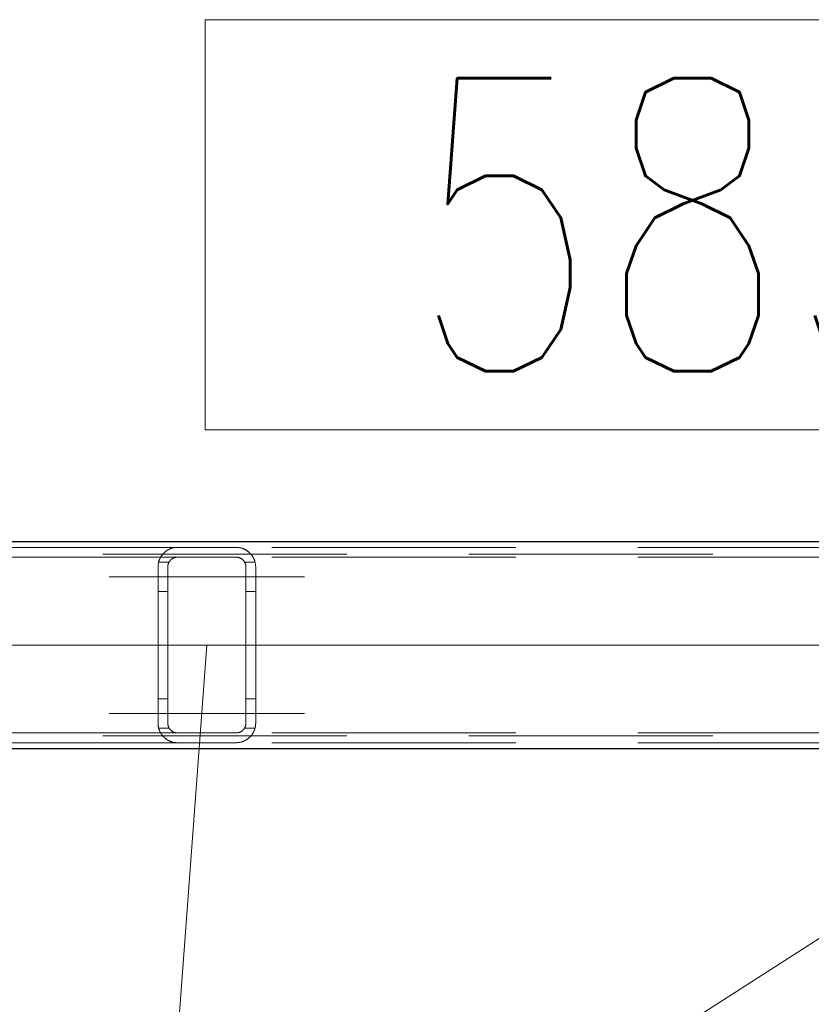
# Model space of a CAD drawing. Header units: millimetres. Extents: x -845 to -83, y 8759 to 9255.
# Tile 189 of 197: x -175.46 to -167.35, y 9005.85 to 9015.93. Entities that reach past the tile are written whole.
import ezdxf

# ---------------------------------------------------------------- set-up
doc = ezdxf.new("R2010")
doc.units = ezdxf.units.MM
doc.header["$LTSCALE"] = 10
doc.linetypes.add('HIDDEN', pattern=[0.375, 0.25, -0.125])
doc.linetypes.add('MITTE', pattern=[2, 1.25, -0.25, 0.25, -0.25])
for name, color, linetype, lineweight in [('PS_Hidden', 2, 'HIDDEN', 9), ('PS_Mid', 5, 'MITTE', 15), ('PS_Pos', 1, 'Continuous', 15), ('PS_Shape', 161, 'Continuous', 30), ('PS_SOLID', 7, 'Continuous', 30)]:
    doc.layers.add(name, color=color, linetype=linetype, lineweight=lineweight)
doc.styles.add('simplex', font='simplex.shx', dxfattribs={"width": 0.75})

# ---------------------------------------------------------------- blocks, each defined once
blk = doc.blocks.new('*X494')
at = {"layer": 'PS_Hidden', "color": 2, "linetype": 'HIDDEN'}
for p, q in [((-173.845, 9010.524), (-184.16, 9010.524)), ((-173.981, 9010.472), (-173.977, 9010.475)), ((-173.977, 9010.475), (-173.974, 9010.477)), ((-173.974, 9010.477), (-173.97, 9010.48)), ((-173.97, 9010.48), (-173.966, 9010.483)), ((-173.966, 9010.483), (-173.962, 9010.486)), ((-173.962, 9010.486), (-173.958, 9010.489)), ((-173.958, 9010.489), (-173.954, 9010.492)), ((-173.954, 9010.492), (-173.95, 9010.494)), ((-173.95, 9010.494), (-173.946, 9010.497)), ((-173.946, 9010.497), (-173.941, 9010.5)), ((-173.941, 9010.5), (-173.936, 9010.502)), ((-173.936, 9010.502), (-173.932, 9010.504)), ((-173.932, 9010.504), (-173.927, 9010.507)), ((-173.927, 9010.507), (-173.922, 9010.509)), ((-173.922, 9010.509), (-173.917, 9010.511)), ((-173.917, 9010.511), (-173.911, 9010.513)), ((-173.911, 9010.513), (-173.906, 9010.515)), ((-173.906, 9010.515), (-173.9, 9010.516)), ((-173.9, 9010.516), (-173.894, 9010.518)), ((-173.894, 9010.518), (-173.888, 9010.519)), ((-173.888, 9010.519), (-173.881, 9010.521)), ((-173.881, 9010.521), (-173.874, 9010.522)), ((-173.874, 9010.522), (-173.867, 9010.523)), ((-173.867, 9010.523), (-173.86, 9010.523)), ((-173.86, 9010.523), (-173.853, 9010.524)), ((-173.853, 9010.524), (-173.845, 9010.524)), ((-173.845, 9010.524), (-173.245, 9010.524)), ((-173.245, 9010.524), (-173.238, 9010.524)), ((-162.879, 9010.524), (-173.245, 9010.524)), ((-173.238, 9010.524), (-173.231, 9010.523)), ((-173.231, 9010.523), (-173.223, 9010.523)), ((-173.223, 9010.523), (-173.216, 9010.522)), ((-173.216, 9010.522), (-173.209, 9010.521)), ((-173.209, 9010.521), (-173.202, 9010.519)), ((-173.202, 9010.519), (-173.196, 9010.518)), ((-173.196, 9010.518), (-173.19, 9010.516)), ((-173.19, 9010.516), (-173.185, 9010.515)), ((-173.185, 9010.515), (-173.179, 9010.513)), ((-173.179, 9010.513), (-173.174, 9010.511)), ((-173.174, 9010.511), (-173.169, 9010.509)), ((-173.169, 9010.509), (-173.163, 9010.506)), ((-173.163, 9010.506), (-173.159, 9010.504)), ((-173.159, 9010.504), (-173.154, 9010.502)), ((-173.154, 9010.502), (-173.149, 9010.499)), ((-173.149, 9010.499), (-173.145, 9010.497)), ((-173.145, 9010.497), (-173.14, 9010.494)), ((-173.14, 9010.494), (-173.136, 9010.491)), ((-173.136, 9010.491), (-173.132, 9010.489)), ((-173.132, 9010.489), (-173.128, 9010.486)), ((-173.128, 9010.486), (-173.124, 9010.483)), ((-173.124, 9010.483), (-173.121, 9010.481)), ((-173.121, 9010.481), (-173.117, 9010.478)), ((-173.117, 9010.478), (-173.114, 9010.475)), ((-173.114, 9010.475), (-173.111, 9010.472)), ((-173.845, 9010.424), (-183.951, 9010.424)), ((-182.111, 9010.454), (-132.081, 9010.454)), ((-174.04, 9010.371), (-174.039, 9010.376)), ((-174.039, 9010.376), (-174.037, 9010.38)), ((-174.039, 9010.374), (-173.932, 9010.374)), ((-174.037, 9010.38), (-174.036, 9010.385)), ((-174.036, 9010.385), (-174.034, 9010.389)), ((-174.034, 9010.389), (-174.033, 9010.394)), ((-174.033, 9010.394), (-174.031, 9010.398)), ((-174.031, 9010.398), (-174.029, 9010.403)), ((-174.029, 9010.403), (-174.027, 9010.407)), ((-174.027, 9010.407), (-174.025, 9010.411)), ((-174.025, 9010.411), (-174.023, 9010.415)), ((-174.023, 9010.415), (-174.021, 9010.419)), ((-174.021, 9010.419), (-174.019, 9010.423)), ((-174.019, 9010.423), (-174.017, 9010.427)), ((-174.017, 9010.427), (-174.014, 9010.431)), ((-174.014, 9010.431), (-174.012, 9010.435)), ((-174.012, 9010.435), (-174.009, 9010.439)), ((-174.009, 9010.439), (-174.007, 9010.442)), ((-174.007, 9010.442), (-174.004, 9010.446)), ((-174.004, 9010.446), (-174.001, 9010.449)), ((-174.001, 9010.449), (-173.999, 9010.453)), ((-173.999, 9010.453), (-173.996, 9010.456)), ((-173.996, 9010.456), (-173.993, 9010.459)), ((-173.993, 9010.459), (-173.99, 9010.462)), ((-173.99, 9010.462), (-173.987, 9010.465)), ((-173.987, 9010.465), (-173.984, 9010.468)), ((-173.984, 9010.468), (-173.981, 9010.472)), ((-173.933, 9010.373), (-173.934, 9010.371)), ((-173.931, 9010.375), (-173.933, 9010.373)), ((-173.93, 9010.377), (-173.931, 9010.375)), ((-173.929, 9010.379), (-173.93, 9010.377)), ((-173.928, 9010.381), (-173.929, 9010.379)), ((-173.926, 9010.383), (-173.928, 9010.381)), ((-173.925, 9010.384), (-173.926, 9010.383)), ((-173.924, 9010.386), (-173.925, 9010.384)), ((-173.922, 9010.388), (-173.924, 9010.386)), ((-173.921, 9010.39), (-173.922, 9010.388)), ((-173.919, 9010.391), (-173.921, 9010.39)), ((-173.918, 9010.393), (-173.919, 9010.391)), ((-173.916, 9010.395), (-173.918, 9010.393)), ((-173.914, 9010.396), (-173.916, 9010.395)), ((-173.913, 9010.398), (-173.914, 9010.396)), ((-173.911, 9010.4), (-173.913, 9010.398)), ((-173.909, 9010.401), (-173.911, 9010.4)), ((-173.907, 9010.403), (-173.909, 9010.401)), ((-173.905, 9010.404), (-173.907, 9010.403)), ((-173.903, 9010.406), (-173.905, 9010.404)), ((-173.9, 9010.407), (-173.903, 9010.406)), ((-173.898, 9010.409), (-173.9, 9010.407)), ((-173.896, 9010.41), (-173.898, 9010.409)), ((-173.893, 9010.412), (-173.896, 9010.41)), ((-173.891, 9010.413), (-173.893, 9010.412)), ((-173.888, 9010.414), (-173.891, 9010.413)), ((-173.886, 9010.416), (-173.888, 9010.414)), ((-173.883, 9010.417), (-173.886, 9010.416)), ((-173.88, 9010.418), (-173.883, 9010.417)), ((-173.878, 9010.419), (-173.88, 9010.418)), ((-173.875, 9010.42), (-173.878, 9010.419)), ((-173.872, 9010.42), (-173.875, 9010.42)), ((-173.869, 9010.421), (-173.872, 9010.42)), ((-173.865, 9010.422), (-173.869, 9010.421)), ((-173.862, 9010.423), (-173.865, 9010.422)), ((-173.859, 9010.423), (-173.862, 9010.423)), ((-173.855, 9010.424), (-173.859, 9010.423)), ((-173.852, 9010.424), (-173.855, 9010.424)), ((-173.849, 9010.424), (-173.852, 9010.424)), ((-173.845, 9010.424), (-173.849, 9010.424)), ((-173.245, 9010.424), (-173.845, 9010.424)), ((-173.242, 9010.424), (-173.245, 9010.424)), ((-173.245, 9010.424), (-173.245, 9010.424)), ((-162.879, 9010.424), (-173.245, 9010.424)), ((-173.239, 9010.424), (-173.242, 9010.424)), ((-173.236, 9010.424), (-173.239, 9010.424)), ((-173.232, 9010.423), (-173.236, 9010.424)), ((-173.229, 9010.423), (-173.232, 9010.423)), ((-173.226, 9010.422), (-173.229, 9010.423)), ((-173.223, 9010.422), (-173.226, 9010.422)), ((-173.22, 9010.421), (-173.223, 9010.422)), ((-173.217, 9010.42), (-173.22, 9010.421)), ((-173.214, 9010.419), (-173.217, 9010.42)), ((-173.211, 9010.418), (-173.214, 9010.419)), ((-173.208, 9010.417), (-173.211, 9010.418)), ((-173.206, 9010.416), (-173.208, 9010.417)), ((-173.203, 9010.415), (-173.206, 9010.416)), ((-173.201, 9010.413), (-173.203, 9010.415)), ((-173.198, 9010.412), (-173.201, 9010.413)), ((-173.196, 9010.411), (-173.198, 9010.412)), ((-173.193, 9010.409), (-173.196, 9010.411)), ((-173.191, 9010.408), (-173.193, 9010.409)), ((-173.189, 9010.406), (-173.191, 9010.408)), ((-173.187, 9010.405), (-173.189, 9010.406)), ((-173.185, 9010.403), (-173.187, 9010.405)), ((-173.183, 9010.402), (-173.185, 9010.403)), ((-173.181, 9010.4), (-173.183, 9010.402)), ((-173.179, 9010.399), (-173.181, 9010.4)), ((-173.177, 9010.397), (-173.179, 9010.399)), ((-173.176, 9010.396), (-173.177, 9010.397)), ((-173.174, 9010.394), (-173.176, 9010.396)), ((-173.172, 9010.392), (-173.174, 9010.394)), ((-173.171, 9010.39), (-173.172, 9010.392)), ((-173.169, 9010.389), (-173.171, 9010.39)), ((-173.168, 9010.387), (-173.169, 9010.389)), ((-173.166, 9010.385), (-173.168, 9010.387)), ((-173.165, 9010.383), (-173.166, 9010.385)), ((-173.163, 9010.381), (-173.165, 9010.383)), ((-173.162, 9010.379), (-173.163, 9010.381)), ((-173.161, 9010.377), (-173.162, 9010.379)), ((-173.16, 9010.375), (-173.161, 9010.377)), ((-173.158, 9010.373), (-173.16, 9010.375)), ((-173.159, 9010.374), (-173.052, 9010.374)), ((-173.157, 9010.371), (-173.158, 9010.373)), ((-173.111, 9010.472), (-173.107, 9010.469)), ((-173.107, 9010.469), (-173.104, 9010.466)), ((-173.104, 9010.466), (-173.101, 9010.463)), ((-173.101, 9010.463), (-173.098, 9010.459)), ((-173.098, 9010.459), (-173.095, 9010.456)), ((-173.095, 9010.456), (-173.092, 9010.453)), ((-173.092, 9010.453), (-173.089, 9010.449)), ((-173.089, 9010.449), (-173.086, 9010.445)), ((-173.086, 9010.445), (-173.084, 9010.442)), ((-173.084, 9010.442), (-173.081, 9010.438)), ((-173.081, 9010.438), (-173.079, 9010.434)), ((-173.079, 9010.434), (-173.076, 9010.431)), ((-173.076, 9010.431), (-173.074, 9010.427)), ((-173.074, 9010.427), (-173.071, 9010.423)), ((-173.071, 9010.423), (-173.069, 9010.419)), ((-173.069, 9010.419), (-173.067, 9010.415)), ((-173.067, 9010.415), (-173.065, 9010.411)), ((-173.065, 9010.411), (-173.063, 9010.406)), ((-173.063, 9010.406), (-173.061, 9010.402)), ((-173.061, 9010.402), (-173.06, 9010.398)), ((-173.06, 9010.398), (-173.058, 9010.393)), ((-173.058, 9010.393), (-173.056, 9010.389)), ((-173.056, 9010.389), (-173.055, 9010.385)), ((-173.055, 9010.385), (-173.053, 9010.38)), ((-173.053, 9010.38), (-173.052, 9010.376)), ((-173.052, 9010.376), (-173.051, 9010.371)), ((-174.045, 9010.338), (-174.044, 9010.343)), ((-174.045, 9010.334), (-174.045, 9010.338)), ((-174.045, 9010.329), (-174.045, 9010.334)), ((-174.045, 9010.324), (-174.045, 9010.329)), ((-174.045, 9008.724), (-174.045, 9010.324)), ((-174.044, 9010.348), (-174.043, 9010.353)), ((-174.044, 9010.343), (-174.044, 9010.348)), ((-174.043, 9010.357), (-174.042, 9010.362)), ((-174.043, 9010.353), (-174.043, 9010.357)), ((-174.042, 9010.362), (-174.041, 9010.367)), ((-174.041, 9010.367), (-174.04, 9010.371)), ((-173.944, 9010.339), (-173.945, 9010.337)), ((-173.945, 9010.337), (-173.945, 9010.335)), ((-173.945, 9010.335), (-173.945, 9010.333)), ((-173.945, 9010.333), (-173.945, 9010.33)), ((-173.945, 9010.33), (-173.945, 9010.328)), ((-173.945, 9010.328), (-173.945, 9010.326)), ((-173.945, 9010.326), (-173.945, 9010.324)), ((-173.945, 9010.324), (-173.945, 9010.324)), ((-173.945, 9010.324), (-173.945, 9008.724)), ((-173.943, 9010.344), (-173.944, 9010.341)), ((-173.944, 9010.341), (-173.944, 9010.339)), ((-173.942, 9010.348), (-173.943, 9010.346)), ((-173.943, 9010.346), (-173.943, 9010.344)), ((-173.941, 9010.352), (-173.942, 9010.35)), ((-173.942, 9010.35), (-173.942, 9010.348)), ((-173.94, 9010.357), (-173.941, 9010.354)), ((-173.941, 9010.354), (-173.941, 9010.352)), ((-173.939, 9010.359), (-173.94, 9010.357)), ((-173.938, 9010.361), (-173.939, 9010.359)), ((-173.937, 9010.365), (-173.938, 9010.363)), ((-173.938, 9010.363), (-173.938, 9010.361)), ((-173.936, 9010.367), (-173.937, 9010.365)), ((-173.935, 9010.369), (-173.936, 9010.367)), ((-173.934, 9010.371), (-173.935, 9010.369)), ((-173.156, 9010.369), (-173.157, 9010.371)), ((-173.155, 9010.367), (-173.156, 9010.369)), ((-173.154, 9010.365), (-173.155, 9010.367)), ((-173.153, 9010.363), (-173.154, 9010.365)), ((-173.153, 9010.361), (-173.153, 9010.363)), ((-173.152, 9010.359), (-173.153, 9010.361)), ((-173.151, 9010.357), (-173.152, 9010.359)), ((-173.15, 9010.355), (-173.151, 9010.357)), ((-173.15, 9010.352), (-173.15, 9010.355)), ((-173.149, 9010.35), (-173.15, 9010.352)), ((-173.148, 9010.348), (-173.149, 9010.35)), ((-173.148, 9010.346), (-173.148, 9010.348)), ((-173.147, 9010.344), (-173.148, 9010.346)), ((-173.147, 9010.342), (-173.147, 9010.344)), ((-173.147, 9010.339), (-173.147, 9010.342)), ((-173.146, 9010.337), (-173.147, 9010.339)), ((-173.146, 9010.335), (-173.146, 9010.337)), ((-173.146, 9010.333), (-173.146, 9010.335)), ((-173.146, 9010.331), (-173.146, 9010.333)), ((-173.146, 9010.328), (-173.146, 9010.331)), ((-173.145, 9010.326), (-173.146, 9010.328)), ((-173.145, 9010.324), (-173.145, 9010.326)), ((-173.145, 9008.724), (-173.145, 9010.324)), ((-173.051, 9010.371), (-173.05, 9010.366)), ((-173.05, 9010.366), (-173.049, 9010.362)), ((-173.049, 9010.362), (-173.048, 9010.357)), ((-173.048, 9010.357), (-173.047, 9010.352)), ((-173.047, 9010.352), (-173.047, 9010.348)), ((-173.047, 9010.348), (-173.046, 9010.343)), ((-173.046, 9010.343), (-173.046, 9010.338)), ((-173.046, 9010.338), (-173.046, 9010.334)), ((-173.046, 9010.334), (-173.045, 9010.329)), ((-173.045, 9010.329), (-173.045, 9010.324)), ((-173.045, 9010.324), (-173.045, 9008.724)), ((-173.045, 9010.324), (-173.045, 9010.324)), ((-174.045, 9010.074), (-173.945, 9010.074)), ((-173.145, 9010.074), (-173.045, 9010.074)), ((-174.045, 9008.974), (-173.945, 9008.974)), ((-173.145, 9008.974), (-173.045, 9008.974)), ((-174.045, 9008.719), (-174.045, 9008.724)), ((-174.045, 9008.724), (-174.045, 9008.724)), ((-174.045, 9008.715), (-174.045, 9008.719)), ((-174.045, 9008.71), (-174.045, 9008.715)), ((-174.044, 9008.705), (-174.045, 9008.71)), ((-174.044, 9008.7), (-174.044, 9008.705)), ((-174.043, 9008.696), (-174.044, 9008.7)), ((-174.043, 9008.691), (-174.043, 9008.696)), ((-174.042, 9008.686), (-174.043, 9008.691)), ((-174.041, 9008.681), (-174.042, 9008.686)), ((-174.04, 9008.677), (-174.041, 9008.681)), ((-174.039, 9008.672), (-174.04, 9008.677)), ((-174.039, 9008.674), (-173.932, 9008.674)), ((-174.037, 9008.668), (-174.039, 9008.672)), ((-174.036, 9008.663), (-174.037, 9008.668)), ((-174.034, 9008.659), (-174.036, 9008.663)), ((-173.945, 9008.724), (-173.945, 9008.722)), ((-173.945, 9008.722), (-173.945, 9008.72)), ((-173.945, 9008.72), (-173.945, 9008.718)), ((-173.945, 9008.718), (-173.945, 9008.715)), ((-173.945, 9008.715), (-173.945, 9008.713)), ((-173.945, 9008.713), (-173.945, 9008.711)), ((-173.945, 9008.711), (-173.944, 9008.709)), ((-173.944, 9008.709), (-173.944, 9008.707)), ((-173.944, 9008.707), (-173.943, 9008.705)), ((-173.943, 9008.705), (-173.943, 9008.702)), ((-173.943, 9008.702), (-173.942, 9008.7)), ((-173.942, 9008.7), (-173.942, 9008.698)), ((-173.942, 9008.698), (-173.941, 9008.696)), ((-173.941, 9008.696), (-173.941, 9008.694)), ((-173.941, 9008.694), (-173.94, 9008.692)), ((-173.94, 9008.692), (-173.939, 9008.689)), ((-173.939, 9008.689), (-173.938, 9008.687)), ((-173.938, 9008.687), (-173.938, 9008.685)), ((-173.938, 9008.685), (-173.937, 9008.683)), ((-173.937, 9008.683), (-173.936, 9008.681)), ((-173.936, 9008.681), (-173.935, 9008.679)), ((-173.935, 9008.679), (-173.934, 9008.677)), ((-173.934, 9008.677), (-173.933, 9008.675)), ((-173.933, 9008.675), (-173.931, 9008.673)), ((-173.931, 9008.673), (-173.93, 9008.671)), ((-173.93, 9008.671), (-173.929, 9008.669)), ((-173.929, 9008.669), (-173.928, 9008.667)), ((-173.928, 9008.667), (-173.926, 9008.665)), ((-173.926, 9008.665), (-173.925, 9008.664)), ((-173.925, 9008.664), (-173.924, 9008.662)), ((-173.924, 9008.662), (-173.922, 9008.66)), ((-173.922, 9008.66), (-173.921, 9008.658)), ((-173.171, 9008.658), (-173.169, 9008.659)), ((-173.169, 9008.659), (-173.168, 9008.661)), ((-173.168, 9008.661), (-173.166, 9008.663)), ((-173.166, 9008.663), (-173.165, 9008.665)), ((-173.165, 9008.665), (-173.163, 9008.667)), ((-173.163, 9008.667), (-173.162, 9008.669)), ((-173.162, 9008.669), (-173.161, 9008.671)), ((-173.161, 9008.671), (-173.16, 9008.673)), ((-173.16, 9008.673), (-173.158, 9008.675)), ((-173.159, 9008.674), (-173.052, 9008.674)), ((-173.158, 9008.675), (-173.157, 9008.677)), ((-173.157, 9008.677), (-173.156, 9008.679)), ((-173.156, 9008.679), (-173.155, 9008.681)), ((-173.155, 9008.681), (-173.154, 9008.683)), ((-173.154, 9008.683), (-173.153, 9008.685)), ((-173.153, 9008.687), (-173.152, 9008.689)), ((-173.153, 9008.685), (-173.153, 9008.687)), ((-173.152, 9008.689), (-173.151, 9008.691)), ((-173.151, 9008.691), (-173.15, 9008.693)), ((-173.15, 9008.696), (-173.149, 9008.698)), ((-173.15, 9008.693), (-173.15, 9008.696)), ((-173.149, 9008.698), (-173.148, 9008.7)), ((-173.148, 9008.702), (-173.147, 9008.704)), ((-173.148, 9008.7), (-173.148, 9008.702)), ((-173.147, 9008.709), (-173.146, 9008.711)), ((-173.147, 9008.707), (-173.147, 9008.709)), ((-173.147, 9008.704), (-173.147, 9008.707)), ((-173.146, 9008.72), (-173.145, 9008.722)), ((-173.146, 9008.718), (-173.146, 9008.72)), ((-173.146, 9008.715), (-173.146, 9008.718)), ((-173.146, 9008.713), (-173.146, 9008.715)), ((-173.146, 9008.711), (-173.146, 9008.713)), ((-173.145, 9008.722), (-173.145, 9008.724)), ((-173.056, 9008.659), (-173.058, 9008.655)), ((-173.055, 9008.663), (-173.056, 9008.659)), ((-173.053, 9008.668), (-173.055, 9008.663)), ((-173.052, 9008.672), (-173.053, 9008.668)), ((-173.051, 9008.677), (-173.052, 9008.672)), ((-173.05, 9008.682), (-173.051, 9008.677)), ((-173.049, 9008.686), (-173.05, 9008.682)), ((-173.048, 9008.691), (-173.049, 9008.686)), ((-173.047, 9008.696), (-173.048, 9008.691)), ((-173.046, 9008.705), (-173.047, 9008.7)), ((-173.047, 9008.7), (-173.047, 9008.696)), ((-173.045, 9008.719), (-173.046, 9008.715)), ((-173.046, 9008.715), (-173.046, 9008.71)), ((-173.046, 9008.71), (-173.046, 9008.705)), ((-173.045, 9008.724), (-173.045, 9008.719)), ((-173.845, 9008.624), (-183.951, 9008.624)), ((-182.111, 9008.594), (-132.081, 9008.594)), ((-174.033, 9008.654), (-174.034, 9008.659)), ((-174.031, 9008.65), (-174.033, 9008.654)), ((-174.029, 9008.646), (-174.031, 9008.65)), ((-174.027, 9008.641), (-174.029, 9008.646)), ((-174.025, 9008.637), (-174.027, 9008.641)), ((-174.023, 9008.633), (-174.025, 9008.637)), ((-174.021, 9008.629), (-174.023, 9008.633)), ((-174.019, 9008.625), (-174.021, 9008.629)), ((-174.017, 9008.621), (-174.019, 9008.625)), ((-174.014, 9008.617), (-174.017, 9008.621)), ((-174.012, 9008.613), (-174.014, 9008.617)), ((-174.009, 9008.61), (-174.012, 9008.613)), ((-174.007, 9008.606), (-174.009, 9008.61)), ((-174.004, 9008.602), (-174.007, 9008.606)), ((-174.001, 9008.599), (-174.004, 9008.602)), ((-173.999, 9008.595), (-174.001, 9008.599)), ((-173.996, 9008.592), (-173.999, 9008.595)), ((-173.993, 9008.589), (-173.996, 9008.592)), ((-173.99, 9008.586), (-173.993, 9008.589)), ((-173.987, 9008.583), (-173.99, 9008.586)), ((-173.984, 9008.58), (-173.987, 9008.583)), ((-173.981, 9008.577), (-173.984, 9008.58)), ((-173.977, 9008.574), (-173.981, 9008.577)), ((-173.974, 9008.571), (-173.977, 9008.574)), ((-173.97, 9008.568), (-173.974, 9008.571)), ((-173.966, 9008.565), (-173.97, 9008.568)), ((-173.962, 9008.562), (-173.966, 9008.565)), ((-173.958, 9008.559), (-173.962, 9008.562)), ((-173.954, 9008.556), (-173.958, 9008.559)), ((-173.921, 9008.658), (-173.919, 9008.657)), ((-173.919, 9008.657), (-173.918, 9008.655)), ((-173.918, 9008.655), (-173.916, 9008.653)), ((-173.916, 9008.653), (-173.914, 9008.652)), ((-173.914, 9008.652), (-173.913, 9008.65)), ((-173.913, 9008.65), (-173.911, 9008.648)), ((-173.911, 9008.648), (-173.909, 9008.647)), ((-173.909, 9008.647), (-173.907, 9008.645)), ((-173.907, 9008.645), (-173.905, 9008.644)), ((-173.905, 9008.644), (-173.903, 9008.642)), ((-173.903, 9008.642), (-173.9, 9008.641)), ((-173.9, 9008.641), (-173.898, 9008.639)), ((-173.898, 9008.639), (-173.896, 9008.638)), ((-173.896, 9008.638), (-173.893, 9008.636)), ((-173.893, 9008.636), (-173.891, 9008.635)), ((-173.891, 9008.635), (-173.888, 9008.634)), ((-173.888, 9008.634), (-173.886, 9008.633)), ((-173.886, 9008.633), (-173.883, 9008.631)), ((-173.883, 9008.631), (-173.88, 9008.63)), ((-173.88, 9008.63), (-173.878, 9008.629)), ((-173.878, 9008.629), (-173.875, 9008.628)), ((-173.875, 9008.628), (-173.872, 9008.628)), ((-173.872, 9008.628), (-173.869, 9008.627)), ((-173.869, 9008.627), (-173.865, 9008.626)), ((-173.865, 9008.626), (-173.862, 9008.625)), ((-173.862, 9008.625), (-173.859, 9008.625)), ((-173.859, 9008.625), (-173.855, 9008.625)), ((-173.855, 9008.625), (-173.852, 9008.624)), ((-173.852, 9008.624), (-173.849, 9008.624)), ((-173.849, 9008.624), (-173.845, 9008.624)), ((-173.845, 9008.624), (-173.245, 9008.624)), ((-173.845, 9008.624), (-173.845, 9008.624)), ((-173.245, 9008.624), (-173.242, 9008.624)), ((-162.879, 9008.624), (-173.245, 9008.624)), ((-173.242, 9008.624), (-173.239, 9008.624)), ((-173.239, 9008.624), (-173.236, 9008.625)), ((-173.236, 9008.625), (-173.232, 9008.625)), ((-173.232, 9008.625), (-173.229, 9008.625)), ((-173.229, 9008.625), (-173.226, 9008.626)), ((-173.226, 9008.626), (-173.223, 9008.627)), ((-173.223, 9008.627), (-173.22, 9008.627)), ((-173.22, 9008.627), (-173.217, 9008.628)), ((-173.217, 9008.628), (-173.214, 9008.629)), ((-173.214, 9008.629), (-173.211, 9008.63)), ((-173.211, 9008.63), (-173.208, 9008.631)), ((-173.208, 9008.631), (-173.206, 9008.632)), ((-173.206, 9008.632), (-173.203, 9008.633)), ((-173.203, 9008.633), (-173.201, 9008.635)), ((-173.201, 9008.635), (-173.198, 9008.636)), ((-173.198, 9008.636), (-173.196, 9008.637)), ((-173.196, 9008.637), (-173.193, 9008.639)), ((-173.193, 9008.639), (-173.191, 9008.64)), ((-173.191, 9008.64), (-173.189, 9008.642)), ((-173.189, 9008.642), (-173.187, 9008.643)), ((-173.187, 9008.643), (-173.185, 9008.645)), ((-173.185, 9008.645), (-173.183, 9008.646)), ((-173.183, 9008.646), (-173.181, 9008.648)), ((-173.181, 9008.648), (-173.179, 9008.649)), ((-173.179, 9008.649), (-173.177, 9008.651)), ((-173.177, 9008.651), (-173.176, 9008.652)), ((-173.176, 9008.652), (-173.174, 9008.654)), ((-173.174, 9008.654), (-173.172, 9008.656)), ((-173.172, 9008.656), (-173.171, 9008.658)), ((-173.132, 9008.559), (-173.136, 9008.557)), ((-173.128, 9008.562), (-173.132, 9008.559)), ((-173.124, 9008.565), (-173.128, 9008.562)), ((-173.121, 9008.568), (-173.124, 9008.565)), ((-173.117, 9008.57), (-173.121, 9008.568)), ((-173.114, 9008.573), (-173.117, 9008.57)), ((-173.111, 9008.576), (-173.114, 9008.573)), ((-173.107, 9008.579), (-173.111, 9008.576)), ((-173.104, 9008.582), (-173.107, 9008.579)), ((-173.101, 9008.586), (-173.104, 9008.582)), ((-173.098, 9008.589), (-173.101, 9008.586)), ((-173.095, 9008.592), (-173.098, 9008.589)), ((-173.092, 9008.596), (-173.095, 9008.592)), ((-173.089, 9008.599), (-173.092, 9008.596)), ((-173.086, 9008.603), (-173.089, 9008.599)), ((-173.084, 9008.606), (-173.086, 9008.603)), ((-173.081, 9008.61), (-173.084, 9008.606)), ((-173.079, 9008.614), (-173.081, 9008.61)), ((-173.076, 9008.617), (-173.079, 9008.614)), ((-173.074, 9008.621), (-173.076, 9008.617)), ((-173.071, 9008.625), (-173.074, 9008.621)), ((-173.069, 9008.629), (-173.071, 9008.625)), ((-173.067, 9008.633), (-173.069, 9008.629)), ((-173.065, 9008.638), (-173.067, 9008.633)), ((-173.063, 9008.642), (-173.065, 9008.638)), ((-173.061, 9008.646), (-173.063, 9008.642)), ((-173.06, 9008.65), (-173.061, 9008.646)), ((-173.058, 9008.655), (-173.06, 9008.65)), ((-173.845, 9008.524), (-184.16, 9008.524)), ((-173.95, 9008.554), (-173.954, 9008.556)), ((-173.946, 9008.551), (-173.95, 9008.554)), ((-173.941, 9008.548), (-173.946, 9008.551)), ((-173.936, 9008.546), (-173.941, 9008.548)), ((-173.932, 9008.544), (-173.936, 9008.546)), ((-173.927, 9008.541), (-173.932, 9008.544)), ((-173.922, 9008.539), (-173.927, 9008.541)), ((-173.917, 9008.537), (-173.922, 9008.539)), ((-173.911, 9008.535), (-173.917, 9008.537)), ((-173.906, 9008.533), (-173.911, 9008.535)), ((-173.9, 9008.532), (-173.906, 9008.533)), ((-173.894, 9008.53), (-173.9, 9008.532)), ((-173.888, 9008.529), (-173.894, 9008.53)), ((-173.881, 9008.527), (-173.888, 9008.529)), ((-173.874, 9008.526), (-173.881, 9008.527)), ((-173.867, 9008.525), (-173.874, 9008.526)), ((-173.86, 9008.525), (-173.867, 9008.525)), ((-173.853, 9008.524), (-173.86, 9008.525)), ((-173.845, 9008.524), (-173.853, 9008.524)), ((-173.245, 9008.524), (-173.845, 9008.524)), ((-173.238, 9008.524), (-173.245, 9008.524)), ((-173.245, 9008.524), (-173.245, 9008.524)), ((-162.879, 9008.524), (-173.245, 9008.524)), ((-173.231, 9008.525), (-173.238, 9008.524)), ((-173.223, 9008.525), (-173.231, 9008.525)), ((-173.216, 9008.526), (-173.223, 9008.525)), ((-173.209, 9008.527), (-173.216, 9008.526)), ((-173.202, 9008.529), (-173.209, 9008.527)), ((-173.196, 9008.53), (-173.202, 9008.529)), ((-173.19, 9008.532), (-173.196, 9008.53)), ((-173.185, 9008.534), (-173.19, 9008.532)), ((-173.179, 9008.535), (-173.185, 9008.534)), ((-173.174, 9008.537), (-173.179, 9008.535)), ((-173.169, 9008.539), (-173.174, 9008.537)), ((-173.163, 9008.542), (-173.169, 9008.539)), ((-173.159, 9008.544), (-173.163, 9008.542)), ((-173.154, 9008.546), (-173.159, 9008.544)), ((-173.149, 9008.549), (-173.154, 9008.546)), ((-173.145, 9008.551), (-173.149, 9008.549)), ((-173.14, 9008.554), (-173.145, 9008.551)), ((-173.136, 9008.557), (-173.14, 9008.554))]:
    blk.add_line(p, q, dxfattribs=at)
at = {"layer": 'PS_Mid', "color": 5, "linetype": 'MITTE'}
for p, q in [((-173.445, 9010.224), (-174.545, 9010.224)), ((-173.445, 9010.224), (-174.545, 9010.224)), ((-172.545, 9010.224), (-173.645, 9010.224)), ((-172.545, 9010.224), (-173.645, 9010.224)), ((-127.533, 9009.524), (-186.66, 9009.524)), ((-184.611, 9009.524), (-129.581, 9009.524)), ((-173.545, 9009.524), (-173.545, 9009.524)), ((-173.445, 9008.824), (-174.545, 9008.824)), ((-173.445, 9008.824), (-174.545, 9008.824)), ((-172.545, 9008.824), (-173.645, 9008.824)), ((-172.545, 9008.824), (-173.645, 9008.824))]:
    blk.add_line(p, q, dxfattribs=at)
at = {"layer": 'PS_SOLID', "color": 7, "linetype": 'Continuous'}
for p, q in [((-182.111, 9010.584), (-132.081, 9010.584)), ((-182.111, 9008.464), (-132.081, 9008.464))]:
    blk.add_line(p, q, dxfattribs=at)
blk = doc.blocks.new('*X500')
at = {"color": 1}
for p, q in [((-173.545, 9009.524, 2.117), (-174.092, 9002.156, 2.117)), ((-186.978, 9004.256, 2.117), (-181.192, 9004.256, 2.117)), ((-179.092, 9002.156, 2.117), (-174.092, 9002.156, 2.117)), ((-186.978, 9000.056, 2.117), (-181.192, 9000.056, 2.117))]:
    blk.add_line(p, q, dxfattribs=at)
for centre, start, end in [((-186.978, 9002.156, 2.117), 90, 270), ((-181.192, 9002.156, 2.117), 270, 90)]:
    blk.add_arc(centre, 2.1, start, end, dxfattribs=at)
at = {"color": 30, "style": 'simplex', "width": 0.75}
blk.add_text('592', height=3, dxfattribs=at).set_placement((-186.978, 9000.656, 2.117))
blk = doc.blocks.new('*X501')
at = {"color": 1}
blk.add_line((-162.579, 9009.524, 2.117), (-174.092, 9002.156, 2.117), dxfattribs=at)
blk = doc.blocks.new('*X502')
at = {"color": 1}
for p, q in [((-163.577, 9015.927, 2.117), (-173.563, 9015.927, 2.117)), ((-173.563, 9015.927, 2.117), (-173.563, 9011.727, 2.117)), ((-173.563, 9011.727, 2.117), (-163.577, 9011.727, 2.117))]:
    blk.add_line(p, q, dxfattribs=at)
at = {"color": 30, "style": 'simplex', "width": 0.75}
blk.add_text('585', height=3, dxfattribs=at).set_placement((-171.463, 9012.327, 2.117))

msp = doc.modelspace()

# ---------------------------------------------------------------- block references
at = {"layer": 'PS_Pos'}
for name in ['*X502', '*X500', '*X501']:
    msp.add_blockref(name, (0, 0), dxfattribs=at)
at = {"layer": 'PS_Shape', "color": 31}
msp.add_blockref('*X494', (0, 0), dxfattribs=at)

doc.saveas('drawing.dxf')
